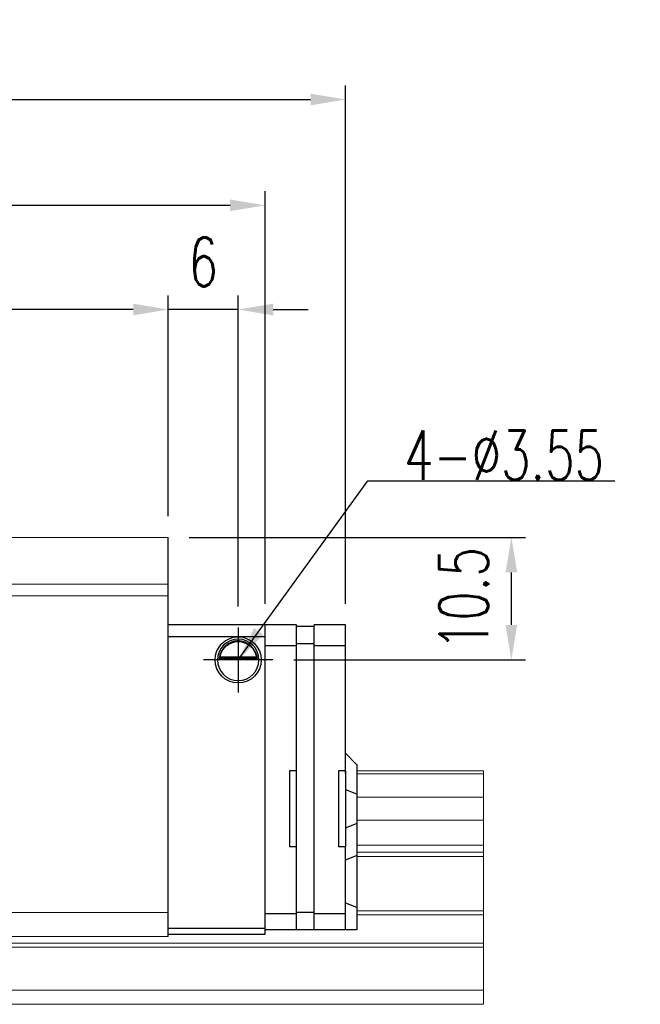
# Model space of a CAD drawing. Header units: millimetres. Extents: x 340 to 668, y 334 to 449.
# Tile 50 of 50: x 614 to 668, y 353 to 437. Entities that reach past the tile are written whole.
import ezdxf

# ---------------------------------------------------------------- set-up
doc = ezdxf.new("R2010")
doc.units = ezdxf.units.MM
doc.header["$PDSIZE"] = -1
for name, color, linetype in [('2', 7, 'Continuous'), ('DIM', 4, 'Continuous'), ('OUT', 3, 'Continuous')]:
    doc.layers.add(name, color=color, linetype=linetype)
doc.styles.add('DIM-7', font='SIMPLEX.shx', dxfattribs={"width": 0.7, "bigfont": 'chineset.shx'})
doc.dimstyles.new('CNS', dxfattribs={"dimtxt": 3.5, "dimasz": 2.5, "dimexe": 1, "dimexo": 1.5, "dimgap": 0.09, "dimtad": 0, "dimdsep": 46, "dimtxsty": 'DIM-7', "dimcen": 0.09, "dimclrd": 1, "dimclre": 1, "dimclrt": 4, "dimadec": 0, "dimazin": 0, "dimtfac": 1, "dimtix": 1, "dimtmove": 2, "dimatfit": 3, "dimfxl": 1, "dimtvp": 0.971429, "dimtolj": 1, "dimarcsym": 0})

# ---------------------------------------------------------------- blocks, each defined once
blk = doc.blocks.new('*D11')
at = {"layer": 'DEFPOINTS', "color": 0, "transparency": 16777216}
for p in [(539.059, 412.055), (539.059, 392.542), (627.059, 392.542)]:
    blk.add_point(p, dxfattribs=at)
at = {"layer": 'DIM', "color": 7, "lineweight": -2, "transparency": 16777216}
for p, q in [((539.059, 394.342), (539.059, 413.255)), ((627.059, 394.342), (627.059, 413.255)), ((624.059, 412.055), (542.059, 412.055))]:
    blk.add_line(p, q, dxfattribs=at)
at = {"layer": 'DIM', "color": 7, "transparency": 16777216}
for points in [[(542.059, 412.555), (542.059, 411.555), (539.059, 412.055)], [(624.059, 412.555), (624.059, 411.555), (627.059, 412.055)]]:
    blk.add_solid(points, dxfattribs=at)
at = {"layer": 'DIM', "color": 7, "transparency": 16777216, "insert": (583.059, 416.135), "char_height": 4.2, "attachment_point": 5, "style": 'DIM-7'}
blk.add_mtext('\\A1;88', dxfattribs=at)
blk = doc.blocks.new('*D12')
at = {"layer": 'DEFPOINTS', "color": 0, "transparency": 16777216}
for p in [(627.059, 412.055), (627.059, 392.542), (633.06, 384.824)]:
    blk.add_point(p, dxfattribs=at)
at = {"layer": 'DIM', "color": 7, "lineweight": -2, "transparency": 16777216}
for p, q in [((627.059, 394.342), (627.059, 413.255)), ((633.06, 386.624), (633.06, 413.255)), ((624.059, 412.055), (621.059, 412.055)), ((633.06, 412.055), (627.059, 412.055)), ((636.06, 412.055), (639.06, 412.055))]:
    blk.add_line(p, q, dxfattribs=at)
at = {"layer": 'DIM', "color": 7, "transparency": 16777216}
for points in [[(624.059, 412.555), (624.059, 411.555), (627.059, 412.055)], [(636.06, 412.555), (636.06, 411.555), (633.06, 412.055)]]:
    blk.add_solid(points, dxfattribs=at)
at = {"layer": 'DIM', "color": 7, "transparency": 16777216, "insert": (630.059, 416.135), "char_height": 4.2, "attachment_point": 5, "style": 'DIM-7'}
blk.add_mtext('\\A1;6', dxfattribs=at)
blk = doc.blocks.new('*D13')
at = {"layer": 'DEFPOINTS', "color": 0, "transparency": 16777216}
for p in [(627.059, 392.542), (656.474, 392.542), (636.021, 382.042)]:
    blk.add_point(p, dxfattribs=at)
at = {"layer": 'DIM', "color": 7, "lineweight": -2, "transparency": 16777216}
for p, q in [((628.859, 392.542), (657.674, 392.542)), ((656.474, 385.042), (656.474, 389.542)), ((637.821, 382.042), (657.674, 382.042))]:
    blk.add_line(p, q, dxfattribs=at)
at = {"layer": 'DIM', "color": 7, "transparency": 16777216}
for points in [[(655.974, 389.542), (656.974, 389.542), (656.474, 392.542)], [(655.974, 385.042), (656.974, 385.042), (656.474, 382.042)]]:
    blk.add_solid(points, dxfattribs=at)
at = {"layer": 'DIM', "color": 7, "transparency": 16777216, "insert": (652.394, 387.292), "char_height": 4.2, "attachment_point": 5, "rotation": 90, "style": 'DIM-7'}
blk.add_mtext('\\A1;10.5', dxfattribs=at)
blk = doc.blocks.new('*D18')
at = {"layer": 'DEFPOINTS', "color": 0, "transparency": 16777216}
for p in [(635.359, 420.982), (530.759, 385.042), (635.359, 385.042)]:
    blk.add_point(p, dxfattribs=at)
at = {"layer": 'DIM', "color": 7, "lineweight": -2, "transparency": 16777216}
for p, q in [((530.759, 386.842), (530.759, 422.182)), ((635.359, 386.842), (635.359, 422.182)), ((533.759, 420.982), (632.359, 420.982))]:
    blk.add_line(p, q, dxfattribs=at)
at = {"layer": 'DIM', "color": 7, "transparency": 16777216}
for points in [[(533.759, 421.482), (533.759, 420.482), (530.759, 420.982)], [(632.359, 421.482), (632.359, 420.482), (635.359, 420.982)]]:
    blk.add_solid(points, dxfattribs=at)
at = {"layer": 'DIM', "color": 7, "transparency": 16777216, "insert": (583.059, 425.062), "char_height": 4.2, "attachment_point": 5, "style": 'DIM-7'}
blk.add_mtext('\\A1;104.6', dxfattribs=at)
blk = doc.blocks.new('*D119')
at = {"layer": 'DEFPOINTS', "color": 0, "transparency": 16777216}
for p in [(642.259, 430.047), (523.859, 385.042), (642.259, 385.042)]:
    blk.add_point(p, dxfattribs=at)
at = {"layer": 'DIM', "color": 7, "lineweight": -2, "transparency": 16777216}
for p, q in [((523.859, 386.842), (523.859, 431.247)), ((642.259, 386.842), (642.259, 431.247)), ((526.859, 430.047), (639.259, 430.047))]:
    blk.add_line(p, q, dxfattribs=at)
at = {"layer": 'DIM', "color": 7, "transparency": 16777216}
for points in [[(526.859, 430.547), (526.859, 429.547), (523.859, 430.047)], [(639.259, 430.547), (639.259, 429.547), (642.259, 430.047)]]:
    blk.add_solid(points, dxfattribs=at)
at = {"layer": 'DIM', "color": 7, "transparency": 16777216, "insert": (583.059, 434.127), "char_height": 4.2, "attachment_point": 5, "style": 'DIM-7'}
blk.add_mtext('\\A1;118.4', dxfattribs=at)

msp = doc.modelspace()

# ---------------------------------------------------------------- linework, layer by layer
at = {"layer": '2', "color": 0, "linetype": 'Continuous'}
for p, q in [((627.059, 358.342), (627.059, 392.542)), ((635.359, 385.042), (627.059, 385.042)), ((635.359, 358.542), (635.359, 385.042)), ((638.059, 385.042), (635.359, 385.042)), ((638.059, 358.942), (638.059, 385.042)), ((638.059, 384.942), (639.559, 384.942)), ((639.559, 358.942), (639.559, 385.042)), ((642.259, 385.042), (639.559, 385.042)), ((642.259, 383.238), (642.259, 385.042)), ((627.059, 384.042), (635.359, 384.042)), ((635.359, 383.268), (638.059, 383.268)), ((638.059, 383.442), (639.559, 383.442)), ((639.559, 383.268), (642.259, 383.268)), ((642.259, 382.884), (642.259, 383.238)), ((634.834, 382.092), (631.285, 382.092)), ((631.428, 382.225), (634.691, 382.225)), ((631.504, 382.292), (634.615, 382.292)), ((642.259, 372.341), (642.259, 382.884)), ((642.259, 374.042), (643.209, 373.092)), ((643.259, 373.042), (643.209, 373.092)), ((643.259, 370.538), (643.259, 373.042)), ((637.459, 372.542), (637.459, 366.042)), ((638.059, 372.542), (637.459, 372.542)), ((641.659, 372.542), (641.659, 366.042)), ((642.259, 372.542), (641.659, 372.542)), ((642.259, 372.542), (642.259, 366.042)), ((642.259, 370.932), (643.209, 370.557)), ((643.259, 370.538), (643.209, 370.557)), ((643.259, 368.045), (643.259, 370.538)), ((642.259, 367.652), (643.209, 368.026)), ((643.259, 368.045), (643.209, 368.026)), ((643.259, 365.311), (643.259, 368.045)), ((638.059, 366.042), (637.459, 366.042)), ((642.259, 366.042), (641.659, 366.042)), ((642.259, 360.499), (642.259, 366.042)), ((642.259, 364.917), (643.209, 365.291)), ((643.259, 365.311), (643.209, 365.291)), ((643.259, 360.832), (643.259, 365.311)), ((642.259, 361.246), (643.209, 360.853)), ((635.359, 360.317), (638.059, 360.317)), ((638.059, 360.442), (639.559, 360.442)), ((639.559, 360.317), (642.259, 360.317)), ((642.259, 360.146), (642.259, 360.499)), ((642.259, 359.088), (642.259, 360.146)), ((643.259, 360.832), (643.209, 360.853)), ((643.259, 358.942), (643.259, 360.832)), ((635.359, 359.042), (627.059, 359.042)), ((627.059, 358.542), (635.359, 358.542)), ((635.359, 358.942), (638.059, 358.942)), ((638.059, 358.942), (639.559, 358.942)), ((639.559, 358.942), (642.259, 358.942)), ((642.259, 358.942), (642.259, 359.088)), ((642.259, 358.942), (643.209, 358.942)), ((643.259, 358.942), (643.209, 358.942))]:
    msp.add_line(p, q, dxfattribs=at)
at = {"layer": '2', "color": 0, "linetype": 'Continuous', "extrusion": (0, 0, -1)}
for radius, start, end in [(1.975, 270, 90), (1.975, 90, 270), (1.575, 9.1332, 90), (1.575, 90, 170.8668)]:
    msp.add_arc((-633.06, 382.042), radius, start, end, dxfattribs=at)
at = {"layer": '2', "color": 0, "linetype": 'Continuous'}
for start, end in [(90, 270), (270, 90)]:
    msp.add_arc((633.06, 382.042), 1.775, start, end, dxfattribs=at)
for points, knots in [([(633.06, 383.673), (632.908, 383.673), (632.756, 383.649), (632.439, 383.553), (632.273, 383.469), (632.003, 383.271), (631.889, 383.16), (631.717, 382.941), (631.65, 382.834), (631.544, 382.62), (631.503, 382.51), (631.454, 382.344), (631.439, 382.281), (631.428, 382.225)], [0, 0, 0, 0, 0.183798, 0.183798, 0.410489, 0.410489, 0.600027, 0.600027, 0.749109, 0.749109, 0.899192, 0.899192, 1, 1, 1, 1]), ([(634.691, 382.225), (634.675, 382.301), (634.653, 382.391), (634.59, 382.58), (634.547, 382.682), (634.442, 382.878), (634.379, 382.974), (634.207, 383.185), (634.088, 383.296), (633.829, 383.477), (633.684, 383.549), (633.382, 383.646), (633.22, 383.673), (633.06, 383.673)], [0, 0, 0, 0, 0.137686, 0.137686, 0.275472, 0.275472, 0.412356, 0.412356, 0.606431, 0.606431, 0.804639, 0.804639, 1, 1, 1, 1])]:
    msp.add_open_spline(points, degree=3, knots=knots, dxfattribs=at)
for points in [[(631.504, 382.292), (631.479, 382.27), (631.453, 382.247), (631.428, 382.225)], [(634.691, 382.225), (634.666, 382.247), (634.64, 382.27), (634.615, 382.292)]]:
    msp.add_open_spline(points, degree=3, dxfattribs=at)
at = {"layer": 'DIM', "color": 0}
for p, q in [((633.06, 384.824), (633.06, 379.259)), ((636.021, 382.042), (630.098, 382.042))]:
    msp.add_line(p, q, dxfattribs=at)
at = {"layer": 'OUT', "color": 0, "linetype": 'Continuous', "lineweight": 15}
for p, q in [((627.059, 392.542), (539.059, 392.542)), ((627.059, 388.542), (539.059, 388.542)), ((627.059, 387.542), (539.059, 387.542)), ((654.08, 372.542), (643.259, 372.542)), ((654.08, 372.285), (643.259, 372.285)), ((654.08, 372.542), (654.08, 372.285)), ((654.08, 372.285), (654.08, 370.576)), ((654.08, 370.281), (643.259, 370.281)), ((654.08, 370.576), (654.08, 370.281)), ((654.08, 370.281), (654.08, 368.301)), ((654.08, 368.301), (643.259, 368.301)), ((654.08, 368.301), (654.08, 368.006)), ((654.08, 368.006), (654.08, 366.326)), ((654.08, 366.162), (643.259, 366.162)), ((654.08, 366.326), (654.08, 366.162)), ((654.08, 366.162), (654.08, 365.568)), ((654.08, 365.568), (643.259, 365.568)), ((654.08, 365.214), (643.259, 365.214)), ((654.08, 365.568), (654.08, 365.214)), ((654.08, 365.214), (654.08, 360.549)), ((627.059, 360.392), (539.059, 360.392)), ((654.08, 360.549), (643.259, 360.549)), ((654.08, 360.195), (643.259, 360.195)), ((654.08, 360.549), (654.08, 360.195)), ((654.08, 360.195), (654.08, 357.788)), ((654.08, 357.788), (497.772, 357.788)), ((627.059, 358.342), (539.059, 358.342)), ((654.08, 357.788), (654.08, 357.435)), ((625.844, 357.434), (497.718, 357.434)), ((654.08, 357.434), (625.844, 357.434)), ((654.08, 357.434), (654.08, 353.742)), ((654.08, 353.742), (496.595, 353.742)), ((654.08, 353.742), (654.08, 352.542)), ((625.844, 352.542), (459.844, 352.542)), ((654.08, 352.542), (625.844, 352.542))]:
    msp.add_line(p, q, dxfattribs=at)

# ---------------------------------------------------------------- texts
at = {"layer": 'DIM', "color": 0, "insert": (647.278, 397.48), "char_height": 4.2, "attachment_point": 7, "style": 'DIM-7'}
msp.add_mtext('\\A1;4-%%C3.55', dxfattribs=at)

# ---------------------------------------------------------------- dimensions: what is measured, and where the dimension line sits
at = {"layer": 'DIM', "color": 0}
for base, p1, p2, angle, picture, middle in [((642.259, 430.047), (523.859, 385.042), (642.259, 385.042), 180, '*D119', (583.059, 434.127)), ((656.474, 392.542), (636.021, 382.042), (627.059, 392.542), 90, '*D13', (652.394, 387.292))]:
    dim = msp.add_linear_dim(base=base, p1=p1, p2=p2, angle=angle, dimstyle='CNS', override={"dimscale": 1.2, "dimclrd": 7, "dimclre": 7, "dimclrt": 7}, dxfattribs=at)
    dim.commit()
    dim.dimension.update_dxf_attribs({"geometry": picture, "text_midpoint": middle})
for base, p1, p2, picture, middle in [((635.359, 420.982), (530.759, 385.042), (635.359, 385.042), '*D18', (583.059, 425.062)), ((539.059, 412.055), (627.059, 392.542), (539.059, 392.542), '*D11', (583.059, 416.135)), ((627.059, 412.055), (633.06, 384.824), (627.059, 392.542), '*D12', (630.059, 416.135))]:
    dim = msp.add_linear_dim(base=base, p1=p1, p2=p2, dimstyle='CNS', override={"dimscale": 1.2, "dimclrd": 7, "dimclre": 7, "dimclrt": 7}, dxfattribs=at)
    dim.commit()
    dim.dimension.update_dxf_attribs({"geometry": picture, "text_midpoint": middle})

# ---------------------------------------------------------------- leaders
at = {"layer": 'DIM', "color": 0, "annotation_type": 0, "has_hookline": 1, "hookline_direction": 0, "text_width": 18.06}
msp.add_leader([(633.06, 382.042), (644.17, 397.372), (647.17, 397.372)], dimstyle='CNS', override={"dimscale": 1.2, "dimgap": 0.09, "dimtad": 1, "dimclrd": 7, "dimclre": 4}, dxfattribs=at)

doc.saveas('drawing.dxf')
